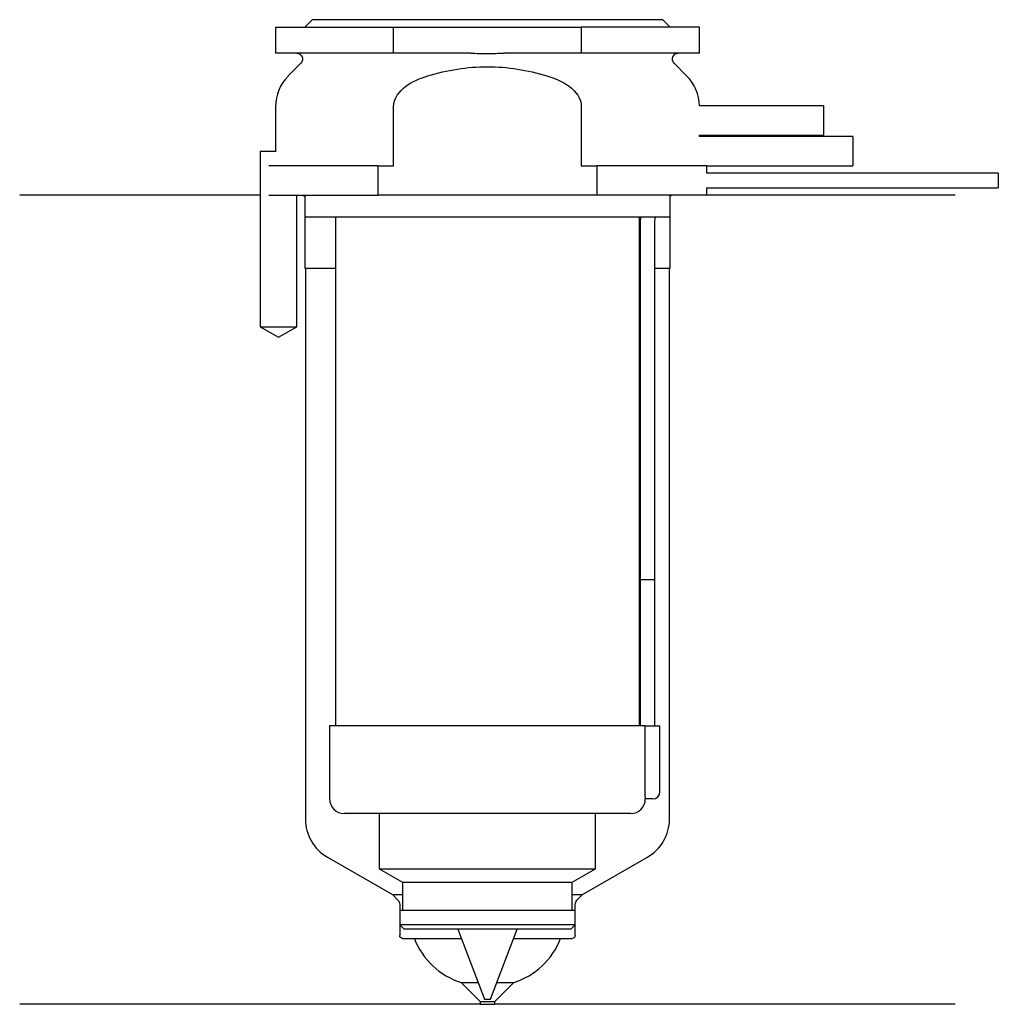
# Model space of a CAD drawing. Header units: inches. Extents: x 25.5 to 92.5, y 217 to 284.3.
import ezdxf

# ---------------------------------------------------------------- set-up
doc = ezdxf.new("R2010")
doc.units = ezdxf.units.IN
for name, color, linetype in [('201', 7, 'Continuous'), ('30', 7, 'Continuous'), ('32', 7, 'Continuous')]:
    doc.layers.add(name, color=color, linetype=linetype)

msp = doc.modelspace()

# ---------------------------------------------------------------- linework, layer by layer
at = {"layer": '201', "color": 113}
for p, q in [((41.976, 272.313), (25.526, 272.313)), ((41.976, 272.313), (41.976, 263.313)), ((44.476, 263.313), (44.476, 272.313)), ((44.926, 272.313), (45.026, 272.213)), ((45.026, 272.213), (45.026, 267.313)), ((70.026, 272.213), (70.126, 272.313)), ((70.026, 267.313), (70.026, 272.213)), ((89.526, 272.313), (72.526, 272.313)), ((45.026, 267.313), (45.076, 267.313)), ((45.076, 267.313), (47.126, 267.313)), ((45.076, 267.313), (45.076, 229.632)), ((67.925, 267.313), (67.975, 267.313)), ((68.975, 267.313), (69.976, 267.313)), ((69.976, 229.632), (69.976, 267.313)), ((69.976, 267.313), (70.026, 267.313)), ((41.976, 263.313), (43.226, 262.591)), ((43.226, 262.591), (44.476, 263.313)), ((46.576, 227.034), (51.021, 224.468)), ((64.031, 224.468), (68.476, 227.034)), ((51.021, 224.468), (51.403, 224.085)), ((51.021, 224.468), (51.721, 224.468)), ((63.33, 224.468), (64.031, 224.468)), ((63.648, 224.085), (64.031, 224.468)), ((51.521, 223.802), (51.521, 221.668)), ((63.531, 221.668), (63.531, 223.802)), ((51.721, 221.468), (52.526, 221.468)), ((52.526, 221.468), (55.747, 221.468)), ((59.304, 221.468), (62.526, 221.468)), ((62.526, 221.468), (63.331, 221.468)), ((55.726, 218.468), (57.026, 217.168)), ((55.726, 218.468), (56.887, 218.468)), ((58.026, 217.168), (59.326, 218.468)), ((58.164, 218.468), (59.326, 218.468)), ((57.026, 216.968), (25.526, 216.968)), ((57.026, 217.168), (57.026, 216.968)), ((57.026, 217.168), (58.026, 217.168)), ((57.026, 216.968), (58.026, 216.968)), ((58.026, 216.968), (58.026, 217.168)), ((89.526, 216.968), (58.026, 216.968))]:
    msp.add_line(p, q, dxfattribs=at)
for centre, radius, start, end in [((48.076, 229.632), 3, 180, 240), ((66.976, 229.632), 3, 300, 360), ((57.199, 223.246), 5, 200.83084, 252.86438), ((57.852, 223.246), 5, 287.13562, 339.16916)]:
    msp.add_arc(centre, radius, start, end, dxfattribs=at)
at = {"layer": '201', "color": 113, "extrusion": (0, 0, -1)}
for centre, radius, start, end in [((-51.121, 223.802), 0.4, 135, 180), ((-63.931, 223.802), 0.4, 0, 45), ((-51.721, 221.668), 0.2, -90, 0), ((-63.331, 221.668), 0.2, 180, 270)]:
    msp.add_arc(centre, radius, start, end, dxfattribs=at)
at = {"layer": '30', "color": 113}
for p, q in [((45.526, 284.313), (45.026, 283.813)), ((69.526, 284.313), (45.526, 284.313)), ((70.026, 283.813), (69.526, 284.313)), ((43.026, 283.813), (43.026, 282.013)), ((43.026, 283.813), (51.103, 283.813)), ((51.103, 282.013), (51.103, 283.813)), ((51.103, 283.813), (63.948, 283.813)), ((72.026, 283.813), (63.948, 283.813)), ((63.948, 283.813), (63.948, 282.013)), ((72.026, 282.013), (72.026, 283.813)), ((51.103, 282.013), (43.026, 282.013)), ((56.384, 282.013), (51.103, 282.013)), ((63.948, 282.013), (58.667, 282.013)), ((72.026, 282.013), (63.948, 282.013)), ((44.758, 281.33), (43.904, 280.476)), ((71.147, 280.476), (70.293, 281.33)), ((43.026, 278.355), (43.026, 275.313)), ((51.103, 274.313), (51.103, 278.355)), ((63.948, 278.355), (63.948, 274.313)), ((72.026, 276.313), (72.026, 276.413)), ((41.976, 275.313), (43.079, 275.313)), ((41.976, 275.313), (41.976, 263.313)), ((50.042, 274.313), (42.563, 274.313)), ((50.042, 274.313), (51.103, 274.313)), ((50.042, 272.313), (50.042, 274.313)), ((63.948, 274.313), (65.009, 274.313)), ((72.526, 274.313), (65.009, 274.313)), ((65.009, 274.313), (65.009, 272.313)), ((72.526, 273.813), (72.526, 274.313)), ((92.476, 273.813), (72.526, 273.813)), ((92.476, 273.813), (92.476, 272.813)), ((72.526, 272.813), (92.476, 272.813)), ((72.526, 272.313), (72.526, 272.813)), ((42.563, 272.313), (50.042, 272.313)), ((44.476, 263.313), (44.476, 272.313)), ((45.026, 272.313), (45.026, 270.813)), ((65.009, 272.313), (50.042, 272.313)), ((72.526, 272.313), (65.009, 272.313)), ((70.026, 270.813), (70.026, 272.313)), ((70.026, 270.813), (45.026, 270.813)), ((47.126, 270.813), (47.126, 236.013)), ((67.926, 236.013), (67.926, 270.813)), ((67.976, 270.313), (67.976, 246.013)), ((68.976, 246.013), (68.976, 270.313)), ((41.976, 263.313), (44.476, 263.313)), ((67.976, 246.013), (68.976, 246.013)), ((67.976, 246.013), (68.976, 246.013)), ((67.976, 246.013), (67.976, 236.013)), ((68.976, 236.013), (68.976, 246.013)), ((46.726, 236.013), (46.726, 231.013)), ((68.294, 236.013), (46.726, 236.013)), ((68.294, 236.013), (68.294, 231.513)), ((68.294, 236.013), (69.326, 236.013)), ((69.326, 231.513), (69.326, 236.013)), ((68.826, 231.013), (68.321, 231.013)), ((67.326, 230.013), (47.726, 230.013)), ((50.126, 230.013), (50.126, 226.234)), ((64.926, 226.234), (64.926, 230.013)), ((50.126, 226.234), (51.721, 225.313)), ((50.126, 226.234), (64.926, 226.234)), ((63.331, 225.313), (64.926, 226.234)), ((51.721, 225.313), (63.331, 225.313)), ((51.721, 225.313), (51.721, 223.413)), ((63.331, 223.413), (63.331, 225.313)), ((51.521, 223.413), (63.531, 223.413)), ((51.521, 223.413), (51.521, 222.413)), ((63.531, 222.413), (63.531, 223.413)), ((63.531, 222.413), (51.521, 222.413)), ((51.521, 222.413), (51.821, 222.113)), ((63.231, 222.113), (63.531, 222.413)), ((63.231, 222.113), (51.821, 222.113)), ((55.501, 222.113), (57.326, 217.313)), ((57.726, 217.313), (59.55, 222.113)), ((57.326, 217.313), (57.726, 217.313))]:
    msp.add_line(p, q, dxfattribs=at)
at = {"layer": '30', "color": 113, "extrusion": (0, 0, -1)}
for centre, radius, start, end in [((-44.476, 281.613), 0.4, 90, 225), ((-70.576, 281.613), 0.4, -45, 90), ((-71.476, 270.313), 2.5, 0, 11.53827)]:
    msp.add_arc(centre, radius, start, end, dxfattribs=at)
at = {"layer": '30', "color": 113}
for centre, radius, start, end in [((46.026, 278.355), 3, 135, 180), ((69.026, 278.355), 3, 1.11445, 45), ((71.476, 270.313), 3.5, 171.78609, 180), ((47.726, 231.013), 1, 180, 270), ((67.326, 231.013), 1, -90, 0), ((68.826, 231.513), 0.5, -90, 0)]:
    msp.add_arc(centre, radius, start, end, dxfattribs=at)
for points, knots in [([(56.384, 282.013), (56.576, 282.013), (56.767, 282.012), (57.055, 282.011), (57.15, 282.01), (57.294, 282.01), (57.342, 282.01), (57.438, 282.01), (57.486, 282.01), (57.911, 282.01), (58.289, 282.013), (58.667, 282.013)], [0, 0, 0, 0, 0.25, 0.25, 0.375, 0.375, 0.4375, 0.4375, 0.5, 0.5, 1, 1, 1, 1]), ([(53.459, 280.476), (54.778, 280.87), (56.148, 281.098), (58.908, 281.097), (60.276, 280.869), (61.592, 280.476)], [0, 0, 0, 0, 0.5, 0.5, 1, 1, 1, 1]), ([(51.103, 278.355), (51.103, 278.921), (51.487, 279.426), (52.39, 280.097), (52.92, 280.315), (53.459, 280.476)], [0, 0, 0, 0, 0.5, 0.5, 1, 1, 1, 1]), ([(61.592, 280.476), (62.13, 280.315), (62.66, 280.099), (63.571, 279.42), (63.948, 278.919), (63.948, 278.355)], [0, 0, 0, 0, 0.5, 0.5, 1, 1, 1, 1]), ([(68.294, 231.513), (68.294, 231.458), (68.294, 231.401), (68.297, 231.297), (68.299, 231.247), (68.304, 231.16), (68.306, 231.122), (68.312, 231.063), (68.314, 231.041), (68.316, 231.028), (68.318, 231.018), (68.32, 231.013)], [0, 0, 0, 0, 0.208474, 0.208474, 0.417184, 0.417184, 0.626081, 0.626081, 0.836339, 0.836339, 1, 1, 1, 1])]:
    msp.add_open_spline(points, degree=3, knots=knots, dxfattribs=at)
at = {"layer": '32', "color": 113}
for p, q in [((80.526, 278.413), (72.025, 278.413)), ((80.526, 278.413), (80.526, 276.413)), ((72.025, 276.413), (80.526, 276.413)), ((82.526, 276.313), (72.025, 276.313)), ((82.526, 276.313), (82.526, 274.313)), ((72.525, 274.313), (82.526, 274.313))]:
    msp.add_line(p, q, dxfattribs=at)

doc.saveas('drawing.dxf')
